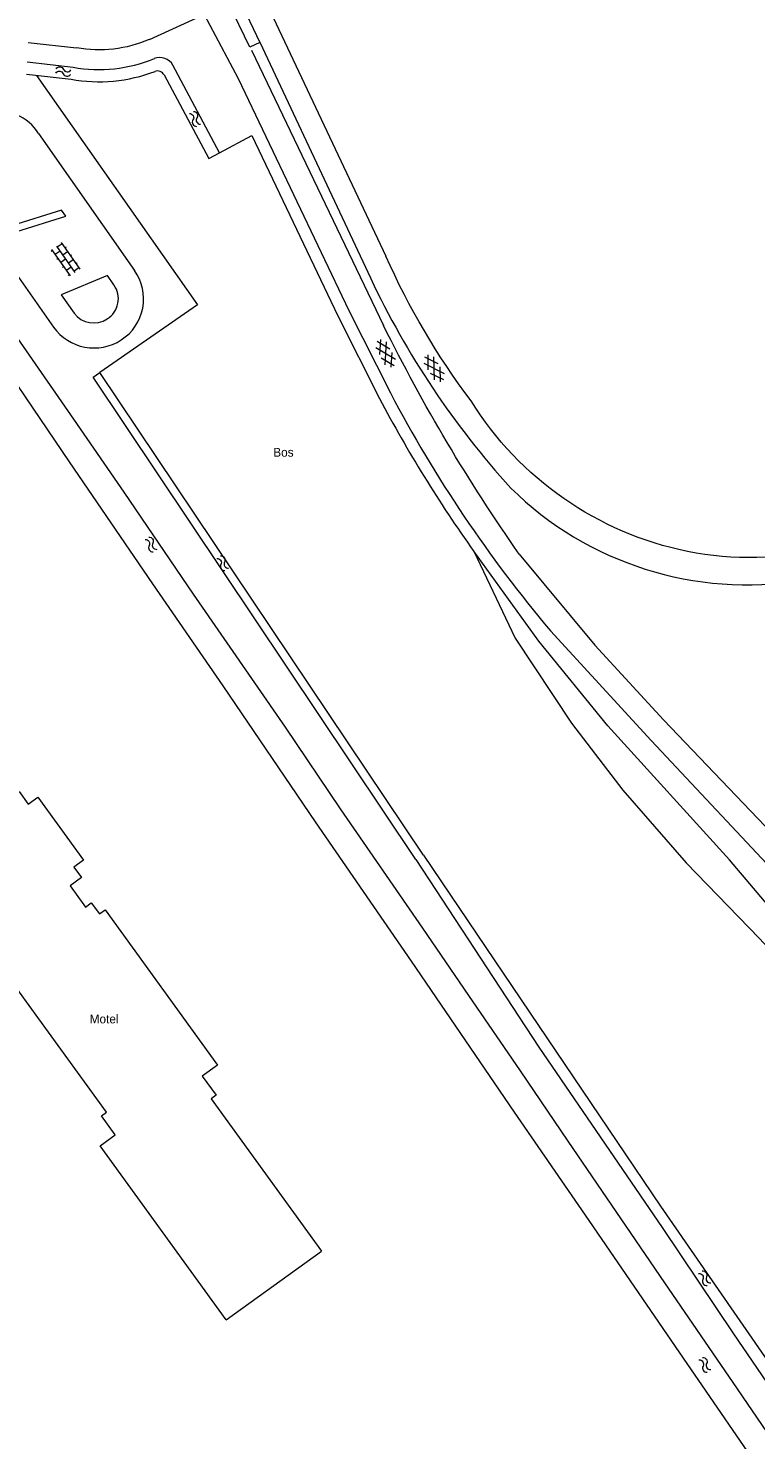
# Model space of a CAD drawing. Header units: metres. Extents: x 195864 to 198202, y 543264 to 544906.
# Tile 65 of 79: x 197697 to 197845, y 543706 to 543994. Entities that reach past the tile are written whole.
import ezdxf

# ---------------------------------------------------------------- set-up
doc = ezdxf.new("R2010")
doc.units = ezdxf.units.M
doc.header["$MEASUREMENT"] = 0
for name, color, linetype, lineweight in [('Level 11', 7, 'Continuous', 0), ('Level 19', 7, 'Continuous', 0), ('Level 28', 7, 'Continuous', 0), ('Level 29', 7, 'Continuous', 0), ('Level 33', 7, 'Continuous', 0), ('Level 36', 7, 'Continuous', 0), ('Level 41', 7, 'Continuous', 0), ('Level 43', 7, 'Continuous', 0)]:
    doc.layers.add(name, color=color, linetype=linetype, lineweight=lineweight)
doc.styles.add('Style-CHAR_FAST_FONT', font='CHAR_FAST_FONT.shx')

# ---------------------------------------------------------------- blocks, each defined once
blk = doc.blocks.new('GVTP6')
at = {"layer": 'Level 41', "color": 7, "linetype": 'Continuous', "lineweight": 0}
for p, q in [((0, -0.4), (2.6, 1.2)), ((0, 0.4), (2.6, -1.2)), ((1, -1.2), (5, 1.2)), ((1, 1.2), (5, -1.2)), ((3.4, 1.2), (6, -0.4)), ((3.4, -1.2), (6, 0.4))]:
    blk.add_line(p, q, dxfattribs=at)
blk = doc.blocks.new('WA_33')
at = {"layer": 'Level 43', "color": 7, "linetype": 'Continuous', "lineweight": 0, "extrusion": (0, 0, -1)}
for centre in [(-0.75, 0.05), (-0.75, -0.85)]:
    blk.add_arc(centre, 0.85, 28.0724, 151.9274, dxfattribs=at)
at = {"layer": 'Level 43', "color": 7, "linetype": 'Continuous', "lineweight": 0}
for centre in [(2.25, 0.85), (2.25, -0.05)]:
    blk.add_arc(centre, 0.85, 208.0725, 331.9276, dxfattribs=at)
blk = doc.blocks.new('WA_127')
at = {"layer": 'Level 43', "color": 7, "linetype": 'Continuous', "lineweight": 0, "extrusion": (0, 0, -1)}
for centre in [(-0.75, 0.05), (-0.75, -0.85)]:
    blk.add_arc(centre, 0.85, 28.0726, 151.9276, dxfattribs=at)
at = {"layer": 'Level 43', "color": 7, "linetype": 'Continuous', "lineweight": 0}
for centre in [(2.25, 0.85), (2.25, -0.05)]:
    blk.add_arc(centre, 0.85, 208.0724, 331.9274, dxfattribs=at)
blk = doc.blocks.new('WA_130')
at = {"layer": 'Level 43', "color": 7, "linetype": 'Continuous', "lineweight": 0, "extrusion": (0, 0, -1)}
for centre in [(-0.75, 0.05), (-0.75, -0.85)]:
    blk.add_arc(centre, 0.85, 28.0724, 151.9274, dxfattribs=at)
at = {"layer": 'Level 43', "color": 7, "linetype": 'Continuous', "lineweight": 0}
for centre in [(2.25, 0.85), (2.25, -0.05)]:
    blk.add_arc(centre, 0.85, 208.0726, 331.9276, dxfattribs=at)
blk = doc.blocks.new('OVTP4')
at = {"layer": 'Level 41', "color": 7, "linetype": 'Continuous', "lineweight": 0}
for p, q in [((0, 1.2), (6.6, 1.2)), ((0.3, 1.2), (0.3, 0)), ((1.3, 1.5), (1.3, 1.2)), ((1.3, 0), (1.3, -1.2)), ((2.3, 1.2), (2.3, 0)), ((3.3, 1.5), (3.3, 1.2)), ((4.3, 1.2), (4.3, 0)), ((5.3, 1.5), (5.3, 1.2)), ((5.3, 0), (5.3, -1.2)), ((6.3, 1.2), (6.3, 0)), ((0, 0), (6.6, 0)), ((0, -1.2), (6.6, -1.2)), ((0.3, -1.2), (0.3, -1.5)), ((2.3, -1.2), (2.3, -1.5)), ((3.3, 0), (3.3, -1.2)), ((4.3, -1.2), (4.3, -1.5)), ((6.3, -1.2), (6.3, -1.5))]:
    blk.add_line(p, q, dxfattribs=at)
blk = doc.blocks.new('WA_63')
at = {"layer": 'Level 43', "color": 7, "linetype": 'Continuous', "lineweight": 0, "extrusion": (0, 0, -1)}
for centre in [(-0.75, 0.05), (-0.75, -0.85)]:
    blk.add_arc(centre, 0.85, 28.0725, 151.9275, dxfattribs=at)
at = {"layer": 'Level 43', "color": 7, "linetype": 'Continuous', "lineweight": 0}
for centre in [(2.25, 0.85), (2.25, -0.05)]:
    blk.add_arc(centre, 0.85, 208.0725, 331.9275, dxfattribs=at)
blk = doc.blocks.new('WA_78')
at = {"layer": 'Level 43', "color": 7, "linetype": 'Continuous', "lineweight": 0, "extrusion": (0, 0, -1)}
for centre in [(-0.75, 0.05), (-0.75, -0.85)]:
    blk.add_arc(centre, 0.85, 28.0724, 151.9274, dxfattribs=at)
at = {"layer": 'Level 43', "color": 7, "linetype": 'Continuous', "lineweight": 0}
for centre in [(2.25, 0.85), (2.25, -0.05)]:
    blk.add_arc(centre, 0.85, 208.0726, 331.9276, dxfattribs=at)
blk = doc.blocks.new('WA_25')
at = {"layer": 'Level 43', "color": 7, "linetype": 'Continuous', "lineweight": 0, "extrusion": (0, 0, -1)}
for centre in [(-0.75, 0.05), (-0.75, -0.85)]:
    blk.add_arc(centre, 0.85, 28.0724, 151.9275, dxfattribs=at)
at = {"layer": 'Level 43', "color": 7, "linetype": 'Continuous', "lineweight": 0}
for centre in [(2.25, 0.85), (2.25, -0.05)]:
    blk.add_arc(centre, 0.85, 208.0725, 331.9275, dxfattribs=at)

msp = doc.modelspace()

# ---------------------------------------------------------------- linework, layer by layer
at = {"layer": 'Level 11', "color": 7, "linetype": 'Continuous', "lineweight": 13}
msp.add_line((197736.99, 543730.4), (197756.44, 543744.47), dxfattribs=at)
at = {"layer": 'Level 11', "color": 7, "linetype": 'Continuous', "lineweight": 13, "flags": 128}
for points in [[(197694.75, 543838.3), (197696.61, 543835.73), (197698.56, 543837.14), (197707.88, 543824.25), (197705.93, 543822.84), (197707.48, 543820.7), (197707.49, 543820.71)], [(197707.48, 543820.7), (197705.14, 543819.01), (197708.25, 543814.7), (197709.46, 543815.58), (197711.11, 543813.3), (197712.27, 543814.13), (197735.23, 543782.44), (197732.12, 543780.2), (197734.94, 543776.31), (197733.91, 543775.56), (197756.44, 543744.47)], [(197736.99, 543730.4), (197711.25, 543765.93), (197714.36, 543768.18), (197711.54, 543772.07), (197712.57, 543772.81), (197692.83, 543800.06), (197693.99, 543800.91), (197692.34, 543803.19), (197693.54, 543804.07), (197690.43, 543808.36), (197689.23, 543807.48), (197685.54, 543812.57), (197681.52, 543809.66), (197682.22, 543808.69), (197653.92, 543788.18)]]:
    msp.add_lwpolyline(points, dxfattribs=at)
at = {"layer": 'Level 19', "color": 7, "linetype": 'Continuous', "lineweight": 0}
for p, q in [((197696.38, 543987.22), (197705.77, 543986.15)), ((197696.25, 543984.72), (197705.33, 543983.69)), ((197777.27, 543825.26), (197711.24, 543923.82))]:
    msp.add_line(p, q, dxfattribs=at)
at = {"layer": 'Level 19', "color": 7, "linetype": 'Continuous', "lineweight": 0, "flags": 128}
for points in [[(197724.33, 543984.59), (197733.43, 543967.49), (197735.64, 543968.67), (197726.11, 543986.55)], [(197670.38, 543964.55), (197670.67, 543963.85), (197672.2, 543962.11), (197674.86, 543958.54), (197681.37, 543949.43), (197687.77, 543940.22), (197697.36, 543926.49), (197705.82, 543914.29), (197716.12, 543899.41), (197730.28, 543878.57), (197749.06, 543851.42), (197760.26, 543834.74), (197777.06, 543810.39), (197786.48, 543796.63), (197797.02, 543781.23), (197806.72, 543766.91), (197826.5, 543737.95), (197840.46, 543717.66), (197857.27, 543693), (197873.21, 543669.94), (197884.79, 543653.07), (197892.61, 543641.59)], [(197888.13, 543638.44), (197879.11, 543651.63), (197864.45, 543673.09), (197848.15, 543696.75), (197830.37, 543722.59), (197810.36, 543751.81), (197795.85, 543772.85), (197774.83, 543803.68), (197755.22, 543832.06), (197736.36, 543859.86), (197722.02, 543880.65), (197705, 543905.61), (197685.41, 543934.44)], [(197775.75, 543824.42), (197709.82, 543922.84), (197711.24, 543923.82)], [(197839.78, 543824.33), (197814.93, 543851.71), (197800.85, 543869.01), (197787.57, 543887.32), (197796.02, 543869.61), (197807.51, 543852.23), (197817.96, 543838.57), (197830.93, 543823.72)], [(197777.27, 543825.26), (197800.75, 543790.54), (197825.64, 543753.64), (197843.71, 543727.55), (197875.37, 543681.74), (197899.08, 543647.12)], [(197775.75, 543824.42), (197800.81, 543786.11), (197825.98, 543749.27), (197840.58, 543727.59), (197892.41, 543651.61), (197895.77, 543647.82), (197897.45, 543646.39), (197899.08, 543647.12)], [(197830.93, 543823.72), (197845.88, 543808.28), (197856.23, 543797.11), (197864.89, 543786.73), (197870.79, 543778.39), (197880.34, 543763.21), (197888.12, 543747.6), (197893.44, 543735.61), (197899.57, 543721.62), (197903.15, 543711.39), (197906.14, 543698.67), (197908.25, 543672.29), (197909.75, 543642.61)], [(197909.75, 543642.61), (197910.13, 543673.88), (197909.93, 543694.07), (197908.52, 543704.19), (197905.78, 543716.73), (197903.08, 543726.01), (197899.36, 543736.3), (197891.44, 543751.8), (197883.77, 543767.11), (197875.21, 543781.65), (197864.64, 543796.21), (197849.54, 543812.78), (197839.78, 543824.33)]]:
    msp.add_lwpolyline(points, dxfattribs=at)
at = {"layer": 'Level 19', "color": 7, "linetype": 'Continuous', "lineweight": 0}
for centre, radius, start, end in [((197711.01, 544015.58), 29.9, 259.9025, 292.2553), ((197723.47, 543985.14), 3, 28.0227, 112.252), ((197711.01, 544015.58), 32.39, 259.8984, 290.7255), ((197723, 543983.88), 1.5, 28.0379, 110.7215)]:
    msp.add_arc(centre, radius, start, end, dxfattribs=at)
at = {"layer": 'Level 28', "color": 7, "linetype": 'Continuous', "lineweight": 0, "flags": 128}
for points in [[(197698.3, 543984.49), (197731.17, 543937.64), (197711.24, 543923.82)], [(197735.64, 543968.67), (197742.25, 543972.19), (197759.82, 543935.41), (197768.31, 543918.5)]]:
    msp.add_lwpolyline(points, dxfattribs=at)
at = {"layer": 'Level 28', "color": 7, "linetype": 'Continuous', "lineweight": 0}
msp.add_arc((198010.91, 544046.81), 274.44, 207.8746, 215.5327, dxfattribs=at)
at = {"layer": 'Level 29', "color": 7, "linetype": 'Continuous', "lineweight": 0}
for p, q in [((197739.7, 544000), (197743.87, 543991.19)), ((197744.86, 544000), (197769.61, 543947.6)), ((197696.59, 543991.22), (197706.47, 543990.09)), ((197742.15, 543989.64), (197769.13, 543933.41)), ((197743.85, 543991.24), (197766.45, 543943.15)), ((197665.37, 543984.91), (197701.73, 543933.11)), ((197698.69, 543972.62), (197718.31, 543944.65)), ((197803.19, 543871.11), (197823.77, 543848.69)), ((197826.3, 543852.92), (197862.94, 543814.54)), ((197823.77, 543848.69), (197854.04, 543816.4))]:
    msp.add_line(p, q, dxfattribs=at)
at = {"layer": 'Level 29', "color": 7, "linetype": 'Continuous', "lineweight": 0, "flags": 128}
for points in [[(197743.87, 543991.19), (197741.84, 543990.25), (197737.43, 543999.39), (197738.65, 544000)], [(197721.33, 543991.83), (197732.51, 543996.89), (197739.45, 543983.85), (197762.07, 543936.49), (197770.52, 543919.67)], [(197703.39, 543956.96), (197693.39, 543953.85), (197694.26, 543952.62), (197704.25, 543955.73), (197703.39, 543956.96)], [(197714.09, 543941.69), (197712.75, 543943.61), (197703.33, 543939.69), (197705.94, 543935.97)], [(197796.84, 543886.75), (197812.25, 543868.13), (197826.3, 543852.92)]]:
    msp.add_lwpolyline(points, dxfattribs=at)
at = {"layer": 'Level 29', "color": 7, "linetype": 'Continuous', "lineweight": 0, "extrusion": (0, 0, -1)}
for centre, radius, start, end in [((-197711.01, 544015.59), 25.9, 246.5878, 280.0979), ((-197906.86, 544008.41), 150.12, 322.977, 336.1034), ((-198091.68, 544093.41), 360.06, 324.9714, 333.615), ((-197844.82, 543954), 68.1, 281.5743, 328.1031), ((-197843.78, 543949.95), 63.92, 230.5956, 281.3912)]:
    msp.add_arc(centre, radius, start, end, dxfattribs=at)
at = {"layer": 'Level 29', "color": 7, "linetype": 'Continuous', "lineweight": 0}
for centre, radius, start, end in [((197690.49, 543967.57), 9.63, 31.6519, 101.9238), ((197710.17, 543938.87), 9.98, 302.8697, 35.3832), ((197923.54, 544017.05), 173.61, 205.1959, 222.2834), ((197710.15, 543938.88), 4.84, 302.2743, 35.578), ((197709.96, 543938.94), 5, 216.412, 303.7277), ((197710.02, 543939.01), 10.18, 215.421, 303.17), ((198010.87, 544046.11), 271.58, 207.748, 220.1192), ((197843.39, 543949.29), 68.83, 225.4457, 279.3096)]:
    msp.add_arc(centre, radius, start, end, dxfattribs=at)

# ---------------------------------------------------------------- block references
at = {"layer": 'Level 41', "color": 7, "linetype": 'Continuous', "lineweight": 0}
for name, p, xscale, yscale, zscale, rotation in [('OVTP4', (197702.33, 543949.65), 0.99999871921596, 0.99999871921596, 0.99999871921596, 305.0432542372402), ('GVTP6', (197768.15, 543930.38), 1.000000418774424, 1.000000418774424, 1.000000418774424, 297.7651265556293), ('GVTP6', (197777.81, 543927.22), 1.000000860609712, 1.000000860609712, 1.000000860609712, 302.4288134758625)]:
    msp.add_blockref(name, p, dxfattribs=dict(at, xscale=xscale, yscale=yscale, zscale=zscale, rotation=rotation))
at = {"layer": 'Level 43', "color": 7, "linetype": 'Continuous', "lineweight": 0}
for name, p, xscale, yscale, zscale, rotation in [('WA_63', (197702.27, 543985.4), 1.000000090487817, 1.000000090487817, 1.000000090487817, 355.0250472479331), ('WA_78', (197729.91, 543976.93), 0.9999984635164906, 0.9999984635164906, 0.9999984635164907, 298.3705253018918), ('WA_130', (197720.83, 543889.99), 1.000000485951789, 1.000000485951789, 1.000000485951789, 302.9690832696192), ('WA_25', (197735.46, 543886.13), 0.9999982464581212, 0.9999982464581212, 0.9999982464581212, 303.5425144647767), ('WA_33', (197833.81, 543740.14), 0.9999995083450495, 0.9999995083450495, 0.9999995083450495, 305.7087901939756), ('WA_127', (197833.88, 543722.49), 1.000000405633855, 1.000000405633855, 1.000000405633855, 304.1144515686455)]:
    msp.add_blockref(name, p, dxfattribs=dict(at, xscale=xscale, yscale=yscale, zscale=zscale, rotation=rotation))

# ---------------------------------------------------------------- texts
at = {"layer": 'Level 33', "color": 7, "linetype": 'Continuous', "lineweight": 13, "style": 'Style-CHAR_FAST_FONT'}
msp.add_text('Bos', height=1.8, rotation=0, dxfattribs=at).set_placement((197746.62, 543906.64))
at = {"layer": 'Level 36', "color": 7, "linetype": 'Continuous', "lineweight": 13, "style": 'Style-CHAR_FAST_FONT'}
msp.add_text('Motel', height=1.8, dxfattribs=at).set_placement((197709.14, 543790.95))

doc.saveas('drawing.dxf')
